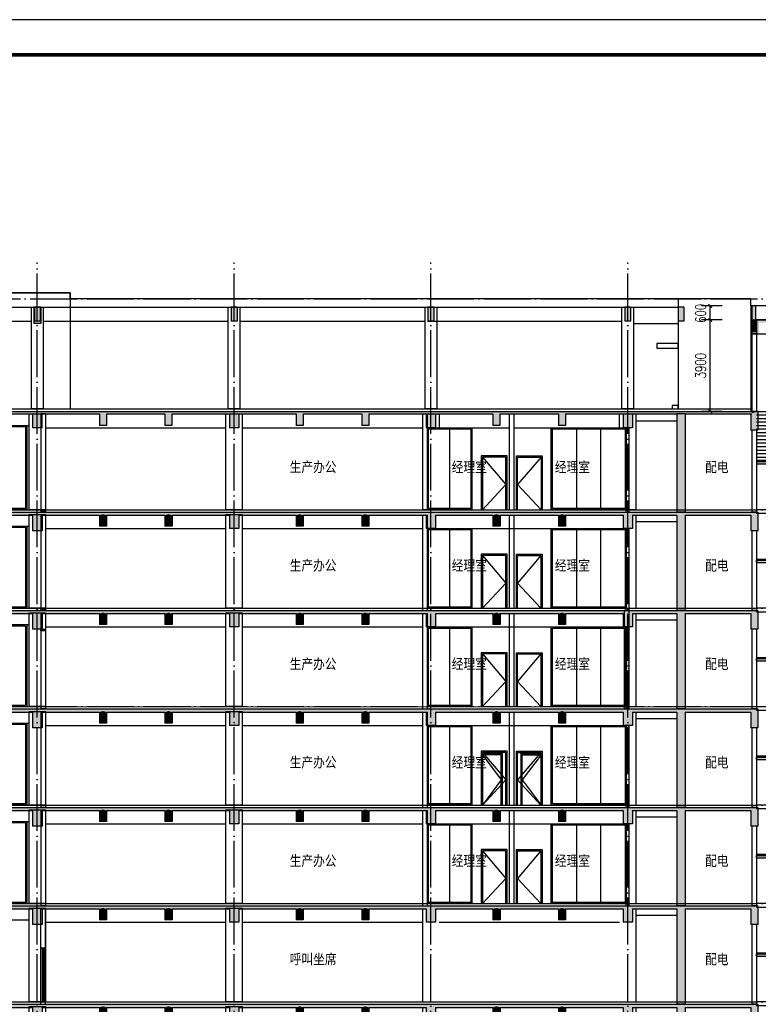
# Model space of a CAD drawing. Header units: millimetres. Extents: x 500457 to 783861, y -293374 to -162131.
# Tile 13 of 116: x 596186 to 627713, y -212151 to -170141. Entities that reach past the tile are written whole.
import ezdxf

# ---------------------------------------------------------------- set-up
doc = ezdxf.new("R2010")
doc.units = ezdxf.units.MM
doc.header["$LTSCALE"] = 1000
doc.linetypes.add('DOTE', pattern=[2.42, 2, -0.2, 0.02, -0.2])
for name, color, linetype in [('A-DOOR-FIRE', 4, 'Continuous'), ('A-ELEV-WIN3', 251, 'Continuous'), ('A-SECT-SURF', 6, 'Continuous'), ('A-看线', 115, 'Continuous'), ('DOTE', 1, 'DOTE'), ('LY_MC_section A_A$0$A31----(18)', 140, 'Continuous'), ('PUB_DIM', 3, 'Continuous'), ('PUB_HATCH', 8, 'Continuous'), ('PUB_TEXT', 7, 'Continuous'), ('PUB_TITLE', 4, 'Continuous'), ('STAIR', 2, 'Continuous'), ('WALL', 255, 'Continuous'), ('WINDOW', 4, 'Continuous'), ('剖面楼板线', 2, 'Continuous'), ('板洞', 6, 'Continuous')]:
    doc.layers.add(name, color=color, linetype=linetype)
doc.styles.add('_TCH_DIM_T3', font='SIMPLEX', dxfattribs={"width": 0.705882, "bigfont": 'GBCBIG'})
doc.styles.add('TSSD_Norm', font='tssdeng.shx', dxfattribs={"bigfont": 'hztxt.shx'})
doc.dimstyles.new('_TCH_ARCH&&150', dxfattribs={"dimtxt": 446.25, "dimasz": 150, "dimexe": 375, "dimexo": 450, "dimgap": 189.375, "dimtad": 1, "dimdec": 0, "dimzin": 0, "dimdsep": 46, "dimtxsty": '_TCH_DIM_T3', "dimblk": 'ARCHTICK', "dimcen": 0.09, "dimclrt": 7, "dimazin": 2, "dimtfac": 1, "dimtdec": 0, "dimtix": 1, "dimtmove": 2, "dimatfit": 3, "dimfxl": 1, "dimtolj": 1, "dimtzin": 0, "dimarcsym": 0})

# ---------------------------------------------------------------- blocks, each defined once
blk = doc.blocks.new('A$C0981fa51')
at = {"layer": 'A-DOOR-FIRE'}
for points in [[(900, -2300), (900, -100), (0, -100), (0, -2300)], [(850, -2300), (850, -150), (50, -150), (50, -2300)]]:
    blk.add_lwpolyline(points, dxfattribs=at)
at = {"layer": 'A-ELEV-WIN3'}
blk.add_lwpolyline([(50, -150), (850, -1225), (50, -2300)], dxfattribs=at)
blk = doc.blocks.new('A$C5e2bc803')
at = {"layer": 'PUB_HATCH'}
blk.add_hatch(color=256, dxfattribs=at).paths.add_polyline_path([(1, -570), (-2900, -570), (-2900, -670), (1, -670)])
at = {"layer": 'STAIR'}
for points in [[(-1350, 1580), (-1350, 3530)], [(-1350, 2680), (-1610, 2680), (-1610, 1450), (-1610, 1400), (-1610, -520), (-1550, -520), (-1550, 2620), (-1350, 2620)], [(-2900, 1580), (-1550, 1580)], [(-2900, 1430), (-1550, 1430)], [(-2900, 1280), (-1550, 1280)], [(-1550, 1580), (0, 1580), (0, 1430), (-1550, 1430)], [(-2900, 1130), (-1550, 1130)], [(-2900, 980), (-1550, 980)], [(-2900, 830), (-1550, 830)], [(-2900, 680), (-1550, 680)], [(-2900, 530), (-1550, 530)], [(-1290, -520), (-1290, 580), (-1609, 580)], [(-1350, -520), (-1350, 520), (-1549, 520)], [(-2900, 380), (-1550, 380)], [(-2900, 230), (-1550, 230)], [(-2900, 80), (-1550, 80)], [(-2900, -70), (-1550, -70)], [(-2900, -220), (-1550, -220)], [(-2900, -370), (-1550, -370)], [(1, -520), (-2900, -520)], [(-2900, -520), (-1550, -520)]]:
    blk.add_lwpolyline(points, dxfattribs=at)
at = {"layer": 'WALL'}
for p, q in [((1, -570), (-2900, -570)), ((-2900, -670), (-2900, -570)), ((1, -670), (-2900, -670)), ((1, -670), (1, -570))]:
    blk.add_line(p, q, dxfattribs=at)
blk = doc.blocks.new('A$C889cff5b')
at = {"layer": 'PUB_HATCH'}
blk.add_hatch(color=256, dxfattribs=at).paths.add_polyline_path([(-1558, -3350), (1342, -3350), (1342, -3250), (-1558, -3250)])
at = {"layer": 'STAIR'}
for points in [[(-60, -3200), (0, -3200), (0, -1900), (0, -1850), (0, 0), (-1558, 0)], [(-60, -3200), (-60, -60), (-1558, -60)], [(-60, -1100), (-1558, -1100), (-1558, -1250), (-60, -1250)], [(1342, -1100), (-60, -1100)], [(1342, -1250), (-60, -1250)], [(1342, -1400), (-60, -1400)], [(1342, -1550), (-60, -1550)], [(-320, -3200), (-320, -2100), (0, -2100)], [(1342, -1700), (-60, -1700)], [(1342, -1850), (-60, -1850)], [(1342, -2000), (-60, -2000)], [(-260, -3200), (-260, -2160), (-60, -2160)], [(1342, -2150), (-60, -2150)], [(1342, -2300), (-60, -2300)], [(1342, -2450), (-60, -2450)], [(1342, -2600), (-60, -2600)], [(1342, -2750), (-60, -2750)], [(1342, -2900), (-60, -2900)], [(-1558, -3200), (1342, -3200)], [(1342, -3050), (-60, -3050)]]:
    blk.add_lwpolyline(points, dxfattribs=at)
at = {"layer": 'WALL'}
for p, q in [((-1558, -3250), (1342, -3250)), ((-1558, -3250), (-1558, -3350)), ((-1558, -3350), (1342, -3350)), ((1342, -3250), (1342, -3350))]:
    blk.add_line(p, q, dxfattribs=at)
blk = doc.blocks.new('A$Cdcaa37b3')
at = {"layer": 'LY_MC_section A_A$0$A31----(18)'}
for p in [(1345, 43320), (1347, 39120), (1347, 34920), (1347, 30720), (1347, 26520), (1347, 22320)]:
    blk.add_blockref('A$C5e2bc803', p, dxfattribs=at)
at = {"layer": '板洞'}
blk.add_blockref('A$C889cff5b', (5, 50200), dxfattribs=at)
blk = doc.blocks.new('A$C50e83559')
at = {"layer": 'PUB_HATCH'}
for points in [[(53000, -137), (53150, -180), (55601, -180), (55801, -137), (55801, -50), (53000, -50)], [(55801, -137), (55601, -180), (55601, -850), (56001, -850), (56001, -180)], [(55801, -137), (56001, -180), (58450, -180), (58600, -137), (58600, -50), (55801, -50)], [(58600, -137), (58450, -180), (58450, -650), (58750, -650), (58750, -180)], [(58600, -137), (58750, -180), (61250, -180), (61400, -137), (61400, -50), (58600, -50)], [(61400, -137), (61250, -180), (61250, -650), (61550, -650), (61550, -180)], [(61400, -137), (61550, -180), (64001, -180), (64201, -137), (64201, -50), (61400, -50)], [(64201, -137), (64001, -180), (64001, -750), (64401, -750), (64401, -180)], [(64201, -137), (64401, -180), (66850, -180), (67000, -137), (67000, -50), (64201, -50)], [(67000, -137), (66850, -180), (66850, -650), (67150, -650), (67150, -180)], [(67000, -137), (67150, -180), (69650, -180), (69800, -137), (69800, -50), (67000, -50)], [(69800, -137), (69650, -180), (69650, -650), (69950, -650), (69950, -180)], [(69800, -137), (69950, -180), (72401, -180), (72601, -137), (72601, -50), (69800, -50)], [(72601, -137), (72401, -180), (72401, -750), (72801, -750), (72801, -180)], [(72601, -137), (72801, -180), (75250, -180), (75400, -137), (75400, -50), (72601, -50)], [(75400, -137), (75250, -180), (75250, -650), (75550, -650), (75550, -180)], [(75400, -137), (75550, -180), (78050, -180), (78200, -137), (78200, -50), (75400, -50)], [(78200, -137), (78050, -180), (78050, -650), (78350, -650), (78350, -180)], [(78200, -137), (78350, -180), (80801, -180), (81001, -137), (81001, -50), (78200, -50)], [(81001, -137), (80801, -180), (80801, -750), (81201, -750), (81201, -180)], [(81001, -137), (81201, -180), (83100, -180), (83333, -137), (83450, -50), (81001, -50)], [(83333, -137), (83100, -180), (83100, -4250), (83450, -4250), (83450, -180)], [(83333, -137), (83450, -180), (86250, -180), (86550, -50), (83450, -50)], [(86550, -50), (86250, -180), (86250, -850), (86550, -850)]]:
    blk.add_hatch(color=256, dxfattribs=at).paths.add_polyline_path(points)
at = {"layer": 'A-SECT-SURF'}
blk.add_lwpolyline([(100, 50), (86500, 49)], dxfattribs=at)
at = {"layer": 'A-看线'}
for points in [[(55451, -150), (56151, -150), (56151, -4150), (55451, -4150)], [(63851, -150), (64551, -150), (64551, -4150), (63851, -4150)]]:
    blk.add_lwpolyline(points, close=True, dxfattribs=at)
for points in [[(72251, -4150), (72251, -180)], [(81351, -180), (81351, -4150)]]:
    blk.add_lwpolyline(points, dxfattribs=at)
at = {"layer": 'WALL'}
for p, q in [((53000, -50), (55801, -50)), ((53150, -180), (55601, -180)), ((55601, -180), (55601, -850)), ((55801, -50), (58600, -50)), ((56001, -180), (56001, -850)), ((56001, -180), (58450, -180)), ((58450, -180), (58450, -650)), ((58600, -50), (61400, -50)), ((58750, -180), (58750, -650)), ((58750, -180), (61250, -180)), ((61250, -180), (61250, -650)), ((61400, -50), (64201, -50)), ((61550, -180), (61550, -650)), ((61550, -180), (64001, -180)), ((64001, -180), (64001, -750)), ((64201, -50), (67000, -50)), ((64401, -180), (64401, -750)), ((64401, -180), (66850, -180)), ((66850, -180), (66850, -650)), ((67000, -50), (69800, -50)), ((67150, -180), (67150, -650)), ((67150, -180), (69650, -180)), ((69650, -180), (69650, -650)), ((69800, -50), (72601, -50)), ((69950, -180), (69950, -650)), ((69950, -180), (72401, -180)), ((72401, -180), (72401, -750)), ((72601, -50), (75400, -50)), ((72801, -180), (72801, -750)), ((72801, -180), (75250, -180)), ((75250, -180), (75250, -650)), ((75400, -50), (78200, -50)), ((75550, -180), (75550, -650)), ((75550, -180), (78050, -180)), ((78050, -180), (78050, -650)), ((78200, -50), (81001, -50)), ((78350, -180), (78350, -650)), ((78350, -180), (80801, -180)), ((80801, -180), (80801, -750)), ((81001, -50), (83450, -50)), ((81201, -180), (81201, -750)), ((81201, -180), (83100, -180)), ((83100, -180), (83100, -4250)), ((83450, -50), (86550, -50)), ((83450, -180), (83450, -4250)), ((83450, -180), (86250, -180)), ((86250, -180), (86250, -850)), ((86550, -50), (86550, -850)), ((58750, -650), (58450, -650)), ((61550, -650), (61250, -650)), ((64401, -750), (64001, -750)), ((67150, -650), (66850, -650)), ((69950, -650), (69650, -650)), ((72801, -750), (72401, -750)), ((75550, -650), (75250, -650)), ((78350, -650), (78050, -650)), ((81201, -750), (80801, -750)), ((56001, -850), (55601, -850)), ((86550, -850), (86250, -850)), ((86300, -850), (86300, -4250)), ((86500, -850), (86300, -850)), ((86500, -850), (86500, -4250)), ((83450, -4250), (83100, -4250)), ((86500, -4250), (86300, -4250))]:
    blk.add_line(p, q, dxfattribs=at)
blk = doc.blocks.new('A$Ca0110d6d')
at = {"layer": 'PUB_HATCH'}
for points in [[(52900, -142), (53050, -175), (55501, -175), (55701, -142), (55701, -75), (52900, -75)], [(55701, -142), (55501, -175), (55501, -775), (55901, -775), (55901, -175)], [(55701, -142), (55901, -175), (58350, -175), (58500, -142), (58500, -75), (55701, -75)], [(58500, -142), (58350, -175), (58350, -675), (58650, -675), (58650, -175)], [(58500, -142), (58650, -175), (61150, -175), (61300, -142), (61300, -75), (58500, -75)], [(61300, -142), (61150, -175), (61150, -675), (61450, -675), (61450, -175)], [(61300, -142), (61450, -175), (63901, -175), (64101, -142), (64101, -75), (61300, -75)], [(64101, -142), (63901, -175), (63901, -775), (64301, -775), (64301, -175)], [(64101, -142), (64301, -175), (66750, -175), (66900, -142), (66900, -75), (64101, -75)], [(66900, -142), (66750, -175), (66750, -675), (67050, -675), (67050, -175)], [(66900, -142), (67050, -175), (69550, -175), (69700, -142), (69700, -75), (66900, -75)], [(69700, -142), (69550, -175), (69550, -675), (69850, -675), (69850, -175)], [(69700, -142), (69850, -175), (72301, -175), (72501, -142), (72501, -75), (69700, -75)], [(72501, -142), (72301, -175), (72301, -775), (72701, -775), (72701, -175)], [(72501, -142), (72701, -175), (75150, -175), (75300, -142), (75300, -75), (72501, -75)], [(75300, -142), (75150, -175), (75150, -675), (75450, -675), (75450, -175)], [(75300, -142), (75450, -175), (77950, -175), (78100, -142), (78100, -75), (75300, -75)], [(78100, -142), (77950, -175), (77950, -675), (78250, -675), (78250, -175)], [(78100, -142), (78250, -175), (80701, -175), (80901, -142), (80901, -75), (78100, -75)], [(80901, -142), (80701, -175), (80701, -775), (81101, -775), (81101, -175)], [(80901, -142), (81101, -175), (83000, -175), (83233, -142), (83350, -75), (80901, -75)], [(83233, -142), (83000, -175), (83000, -4375), (83350, -4375), (83350, -175)], [(83233, -142), (83350, -175), (86201, -176), (86201, -76), (83350, -75)], [(86151, -175), (86451, -75), (86201, -75), (86201, -175)], [(86451, -75), (86151, -175), (86151, -875), (86451, -875)]]:
    blk.add_hatch(color=256, dxfattribs=at).paths.add_polyline_path(points)
at = {"layer": 'A-看线'}
for p, q in [((47651, -675), (55351, -675)), ((56051, -775), (63751, -775)), ((64451, -775), (72151, -775)), ((72851, -775), (75851, -775)), ((76051, -775), (80551, -775)), ((81251, -475), (83000, -475))]:
    blk.add_line(p, q, dxfattribs=at)
for points in [[(55351, -175), (56051, -175), (56051, -4275), (55351, -4275)], [(63751, -175), (64451, -175), (64451, -4275), (63751, -4275)]]:
    blk.add_lwpolyline(points, close=True, dxfattribs=at)
for points in [[(72851, -4275), (72851, -4275), (72151, -4275), (72151, -175), (72851, -175), (72851, -775)], [(80551, -775), (80551, -175), (81251, -175), (81251, -4275), (80841, -4275)]]:
    blk.add_lwpolyline(points, dxfattribs=at)
at = {"layer": 'WALL'}
for p, q in [((52900, -75), (55701, -75)), ((53050, -175), (55501, -175)), ((55501, -175), (55501, -775)), ((55701, -75), (58500, -75)), ((55901, -175), (55901, -775)), ((55901, -175), (58350, -175)), ((58350, -175), (58350, -675)), ((58500, -75), (61300, -75)), ((58650, -175), (58650, -675)), ((58650, -175), (61150, -175)), ((61150, -175), (61150, -675)), ((61300, -75), (64101, -75)), ((61450, -175), (61450, -675)), ((61450, -175), (63901, -175)), ((63901, -175), (63901, -775)), ((64101, -75), (66900, -75)), ((64301, -175), (64301, -775)), ((64301, -175), (66750, -175)), ((66750, -175), (66750, -675)), ((66900, -75), (69700, -75)), ((67050, -175), (67050, -675)), ((67050, -175), (69550, -175)), ((69550, -175), (69550, -675)), ((69700, -75), (72501, -75)), ((69850, -175), (69850, -675)), ((69850, -175), (72301, -175)), ((72301, -175), (72301, -775)), ((72501, -75), (75300, -75)), ((72701, -175), (72701, -775)), ((72701, -175), (75150, -175)), ((75150, -175), (75150, -675)), ((75300, -75), (78100, -75)), ((75450, -175), (75450, -675)), ((75450, -175), (77950, -175)), ((77950, -175), (77950, -675)), ((78100, -75), (80901, -75)), ((78250, -175), (78250, -675)), ((78250, -175), (80701, -175)), ((80701, -175), (80701, -775)), ((80901, -75), (83350, -75)), ((81101, -175), (81101, -775)), ((81101, -175), (83000, -175)), ((83000, -175), (83000, -4375)), ((83350, -75), (86201, -76)), ((83350, -175), (83350, -4375)), ((83350, -175), (86201, -176)), ((86151, -175), (86201, -175)), ((86151, -175), (86151, -875)), ((86451, -75), (86201, -75)), ((86451, -75), (86451, -875)), ((55901, -775), (55501, -775)), ((58650, -675), (58350, -675)), ((61450, -675), (61150, -675)), ((64301, -775), (63901, -775)), ((67050, -675), (66750, -675)), ((69850, -675), (69550, -675)), ((72701, -775), (72301, -775)), ((75450, -675), (75150, -675)), ((78250, -675), (77950, -675)), ((81101, -775), (80701, -775)), ((86451, -875), (86151, -875)), ((86200, -875), (86200, -4375)), ((86400, -875), (86200, -875)), ((86400, -875), (86400, -4375)), ((83350, -4375), (83000, -4375)), ((86400, -4375), (86200, -4375))]:
    blk.add_line(p, q, dxfattribs=at)
blk = doc.blocks.new('$EWDLib$00001159')
for p, q in [((0, 0), (0, 1500)), ((84, 0), (84, 1500)), ((156, 0), (156, 1500)), ((240, 0), (240, 1500))]:
    blk.add_line(p, q)
blk = doc.blocks.new('A$C43bf79f6')
at = {"layer": 'A-看线'}
for p, q in [((21549, 150), (25301, 150)), ((26001, 50), (33701, 50)), ((34401, 50), (42100, 50)), ((42801, 50), (50500, 50)), ((51201, 349), (52950, 349))]:
    blk.add_line(p, q, dxfattribs=at)
at = {"layer": 'WALL'}
for p, q in [((25800, -3450), (25800, 620)), ((25800, 620), (26000, 620)), ((26000, -3450), (26000, 620)), ((25800, -3450), (26000, -3450))]:
    blk.add_line(p, q, dxfattribs=at)
for points in [[(26000, -1050), (25800, -1050)], [(26001, -3350), (25801, -3350)]]:
    blk.add_lwpolyline(points, dxfattribs=at)
at = {"layer": 'WINDOW', "xscale": 0.8333333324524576, "yscale": 1.533333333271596, "zscale": 0.8333333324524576, "rotation": 179.9999999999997}
blk.add_blockref('$EWDLib$00001159', (26000, -1050), dxfattribs=at)
blk = doc.blocks.new('A$C4fa677e1')
at = {"layer": 'A-DOOR-FIRE'}
for points in [[(1100, -2300), (1100, 0), (0, 0), (0, -2300)], [(1050, -2300), (1050, -50), (50, -50), (50, -2300)]]:
    blk.add_lwpolyline(points, dxfattribs=at)
at = {"layer": 'A-ELEV-WIN3'}
blk.add_lwpolyline([(50, -50), (1050, -1225), (50, -2300)], dxfattribs=at)
blk = doc.blocks.new('A$C8345690c')
at = {"layer": 'A-看线'}
for p, q in [((44449, 50), (52148, 50)), ((78049, 248), (79797, 248)), ((52849, -50), (60549, -50)), ((61249, -50), (68948, -50)), ((69649, -50), (77349, -50))]:
    blk.add_line(p, q, dxfattribs=at)
at = {"layer": 'WALL'}
for p, q in [((52648, 518), (52651, -3552)), ((52848, 518), (52648, 518)), ((52848, 518), (52851, -3552)), ((68947, -3552), (68947, 518)), ((68947, 518), (69147, 518)), ((69147, -3552), (69147, 518)), ((72647, -3452), (72647, 518)), ((72647, 518), (72847, 518)), ((72847, -3452), (72847, 518)), ((77637, -3552), (77637, -52)), ((77637, -52), (77757, -52)), ((77757, -3552), (77757, -52)), ((52851, -3552), (52651, -3552)), ((68947, -3552), (69147, -3552)), ((72647, -3452), (72847, -3452)), ((77637, -3552), (77757, -3552))]:
    blk.add_line(p, q, dxfattribs=at)
at = {"layer": 'WINDOW'}
for p, q in [((75520, -3402), (75520, -100)), ((76553, -3402), (76553, -100))]:
    blk.add_line(p, q, dxfattribs=at)
for points in [[(44597, 50), (52047, 50), (52047, -3453), (44597, -3453)], [(44647, 0), (51997, 0), (51997, -3403), (44647, -3403)], [(69147, -50), (71047, -50), (71047, -3452), (69147, -3452)], [(69197, -100), (70997, -100), (70997, -3402), (69197, -3402)], [(74437, -50), (77637, -50), (77637, -3452), (74437, -3452)], [(74487, -100), (77587, -100), (77587, -3402), (74487, -3402)]]:
    blk.add_lwpolyline(points, close=True, dxfattribs=at)
blk.add_lwpolyline([(70097, -100), (70097, -3402)], dxfattribs=at)
at = {"layer": '板洞', "color": 0}
blk.add_blockref('A$C4fa677e1', (71447, -1152), dxfattribs=at)
at = {"layer": '板洞', "color": 0, "xscale": -1}
blk.add_blockref('A$C4fa677e1', (74047, -1152), dxfattribs=at)
blk = doc.blocks.new('A$C4215d27c')
at = {"layer": 'PUB_HATCH'}
blk.add_hatch(color=256, dxfattribs=at).paths.add_polyline_path([(-125, 550), (-125, -50), (125, -50), (125, 550)])
at = {"layer": 'A-看线'}
blk.add_lwpolyline([(-250, 550), (250, 550), (250, -3800), (-250, -3800)], close=True, dxfattribs=at)
at = {"layer": 'WALL'}
for p, q in [((-125, 550), (-125, -50)), ((125, 550), (-125, 550)), ((125, 550), (125, -50)), ((125, -50), (-125, -50))]:
    blk.add_line(p, q, dxfattribs=at)
blk = doc.blocks.new('A$Cf404a698')
at = {"layer": 'PUB_HATCH'}
blk.add_hatch(color=256, dxfattribs=at).paths.add_polyline_path([(0, 0), (0, -500), (200, -500), (200, 0)])
at = {"layer": 'WALL'}
for p, q in [((0, 0), (0, -500)), ((200, 0), (0, 0)), ((200, 0), (200, -500)), ((200, -500), (0, -500))]:
    blk.add_line(p, q, dxfattribs=at)
blk = doc.blocks.new('A$C3da97e60')
at = {"layer": 'PUB_TITLE'}
blk.add_lwpolyline([(-157435, 0), (0, 0), (0, 89100), (-157435, 89100)], close=True, dxfattribs=at)
at = {"layer": 'PUB_TITLE', "const_width": 150}
blk.add_lwpolyline([(-153685, 1500), (-1500, 1500), (-1500, 87600), (-153685, 87600)], close=True, dxfattribs=at)
blk = doc.blocks.new('_ArchTick')
at = {"color": 0, "linetype": 'ByBlock', "const_width": 0.3}
blk.add_lwpolyline([(-0.5, -0.5), (0.5, 0.5)], dxfattribs=at)
blk = doc.blocks.new('*D141')
at = {"layer": 'Defpoints', "color": 0, "transparency": 16777216}
for p in [(625663, -182351), (626616, -182351), (626616, -182951)]:
    blk.add_point(p, dxfattribs=at)
at = {"layer": 'PUB_DIM', "color": 0, "lineweight": -2, "transparency": 16777216}
for p, q in [((626166, -182351), (625288, -182351)), ((625663, -182951), (625663, -182351)), ((626166, -182951), (625288, -182951))]:
    blk.add_line(p, q, dxfattribs=at)
at = {"layer": 'PUB_DIM', "color": 0, "lineweight": -2, "transparency": 16777216, "xscale": 150, "yscale": 150, "zscale": 150}
for p, rotation in [((625663, -182351), 90), ((625663, -182951), 270)]:
    blk.add_blockref('_ArchTick', p, dxfattribs=dict(at, rotation=rotation))
at = {"layer": 'PUB_DIM', "color": 7, "transparency": 16777216, "insert": (625251, -182671), "char_height": 446.2, "attachment_point": 5, "rotation": 90, "style": '_TCH_DIM_T3'}
blk.add_mtext('\\A1;600', dxfattribs=at)
blk = doc.blocks.new('*D142')
at = {"layer": 'Defpoints', "color": 0, "transparency": 16777216}
for p in [(625663, -182951), (626616, -182951), (626616, -186851)]:
    blk.add_point(p, dxfattribs=at)
at = {"layer": 'PUB_DIM', "color": 0, "lineweight": -2, "transparency": 16777216}
for p, q in [((626166, -182951), (625288, -182951)), ((625663, -186851), (625663, -182951)), ((626166, -186851), (625288, -186851))]:
    blk.add_line(p, q, dxfattribs=at)
at = {"layer": 'PUB_DIM', "color": 0, "lineweight": -2, "transparency": 16777216, "xscale": 150, "yscale": 150, "zscale": 150}
for p, rotation in [((625663, -182951), 90), ((625663, -186851), 270)]:
    blk.add_blockref('_ArchTick', p, dxfattribs=dict(at, rotation=rotation))
at = {"layer": 'PUB_DIM', "color": 7, "transparency": 16777216, "insert": (625251, -184901), "char_height": 446.2, "attachment_point": 5, "rotation": 90, "style": '_TCH_DIM_T3'}
blk.add_mtext('\\A1;3900', dxfattribs=at)

msp = doc.modelspace()

# ---------------------------------------------------------------- hatches: boundary and pattern name
at = {"layer": 'PUB_HATCH'}
for points in [[(596787.4, -182400.7), (596787.4, -183100.7), (597087.4, -183100.7), (597087.4, -182400.7)], [(624287.4, -182400.7), (624287.4, -183000.7), (624537.4, -183000.7), (624537.4, -182400.7)], [(627438.8, -182351.9), (627438.9, -182950.9), (627551.4, -182980.8), (627588.9, -182950.7), (627588.8, -182351.9)], [(627551.4, -182980.8), (627438.8, -182950.8), (627438.8, -183550.8), (627738.8, -183550.8), (627738.8, -183070.7)], [(630887.4, -183070.7), (630737.4, -182950.7), (627588.9, -182950.7), (627551.4, -182980.8), (627738.8, -183070.7)], [(624236.7, -186950.8), (624237.4, -191150.8), (624587.4, -191150.7), (624586.7, -186950.7)], [(621987.4, -195350.7), (621987.4, -199550.4), (622187.4, -199550.4), (622187.4, -195350.7)]]:
    msp.add_hatch(color=256, dxfattribs=at).paths.add_polyline_path(points)

# ---------------------------------------------------------------- linework, layer by layer
at = {"layer": 'A-DOOR-FIRE'}
msp.add_lwpolyline([(624287.4, -183958.8), (623387.4, -183958.8), (623387.4, -184158.8), (624287.4, -184158.8)], close=True, dxfattribs=at)
at = {"layer": 'A-SECT-SURF'}
msp.add_line((627588.8, -182950.6), (630687.4, -182950.6), dxfattribs=at)
for points in [[(627388.7, -182351.8), (627387.5, -186850.7)], [(627388.7, -182351.8), (627438.8, -182351.8)], [(541287.3, -186750.7), (624237.4, -186750.8)], [(624287.4, -186750.7), (627387.6, -186750.7)]]:
    msp.add_lwpolyline(points, dxfattribs=at)
at = {"layer": 'A-看线'}
for p, q in [((624287.4, -182050.7), (624287.4, -186750.8)), ((588787.4, -183000.7), (596687.4, -183000.7)), ((597187.4, -183000.7), (605087.4, -183000.7)), ((605587.4, -183000.7), (613487.4, -183000.7)), ((613587.4, -183000.7), (621887.4, -183000.7)), ((622387.4, -183100.7), (624287.4, -183100.7)), ((627638.8, -183550.7), (630687.4, -183550.7)), ((627638.8, -183550.8), (630587.4, -183550.8))]:
    msp.add_line(p, q, dxfattribs=at)
for points in [[(627388.7, -182050.7), (598337.4, -182050.7), (598337.4, -181800.7), (580137.4, -181800.7), (580137.4, -182050.7), (544387.4, -182050.7), (544387.4, -182350.7), (537786.7, -182350.7), (537786.7, -182050.7), (537787.4, -182050.7)], [(580137.4, -186758.8), (580137.4, -181800.7), (598337.4, -181800.7), (598337.4, -186758.8)], [(630887.4, -182050.7), (630887.4, -182351.8), (627388.7, -182351.8), (627388.7, -182050.7)], [(544387.4, -182400.7), (624287.4, -182400.7)]]:
    msp.add_lwpolyline(points, dxfattribs=at)
at = {"layer": 'DOTE'}
for p, q in [((596937.4, -238632.6), (596937.4, -180499.6)), ((605337.4, -238632.6), (605337.4, -180499.6)), ((613737.4, -238632.6), (613737.4, -180499.6)), ((622137.4, -238632.6), (622137.4, -180499.6)), ((536137.4, -182050.7), (633025.1, -182050.7)), ((536137.4, -186850.7), (633025.1, -186850.7)), ((536137.4, -191050.7), (633025.1, -191050.7)), ((536137.4, -195250.7), (633025.1, -195250.7)), ((536137.4, -199450.7), (633025.1, -199450.7)), ((536137.4, -203650.7), (633025.1, -203650.7)), ((536137.4, -207850.7), (633025.1, -207850.7)), ((536137.4, -212050.7), (633025.1, -212050.7))]:
    msp.add_line(p, q, dxfattribs=at)
at = {"layer": 'LY_MC_section A_A$0$A31----(18)'}
for points in [[(597087.4, -191050.7), (597287.4, -191050.7), (597287.4, -191100.7), (597087.4, -191100.7)], [(597087.5, -195251.4), (597287.5, -195251.4), (597287.5, -195301.4), (597087.5, -195301.4)], [(597087.4, -196150.7), (597287.4, -196150.7), (597287.4, -196210.7), (597087.4, -196210.7)]]:
    msp.add_lwpolyline(points, close=True, dxfattribs=at)
at = {"layer": 'WALL'}
for p, q in [((596787.4, -182400.7), (596787.4, -183100.7)), ((597087.4, -182400.7), (596787.4, -182400.7)), ((597087.4, -182400.7), (597087.4, -183100.7)), ((624287.4, -182400.7), (624287.4, -183000.7)), ((624537.4, -182400.7), (624287.4, -182400.7)), ((624537.4, -182400.7), (624537.4, -183000.7)), ((627438.8, -182351.9), (627438.9, -182950.9)), ((627588.8, -182351.9), (627438.8, -182351.9)), ((627588.8, -182351.9), (627588.9, -182950.7)), ((597087.4, -183100.7), (596787.4, -183100.7)), ((624537.4, -183000.7), (624287.4, -183000.7)), ((627438.8, -182950.8), (627438.8, -183550.8)), ((630737.4, -182950.7), (627588.9, -182950.7)), ((627438.8, -183550.8), (627437.5, -186850.7)), ((627438.8, -183550.8), (627437.6, -186850.8)), ((627438.8, -183450.8), (627438.8, -183550.8)), ((627438.9, -183450.9), (627438.8, -183550.8)), ((627638.8, -183550.8), (627438.8, -183550.8)), ((627438.8, -183550.8), (627638.8, -183550.8)), ((627638.8, -183450.9), (627438.9, -183450.9)), ((627438.9, -183450.9), (627638.8, -183450.9)), ((627638.8, -183550.8), (627637.5, -186850.8)), ((627638.8, -183550.8), (627637.6, -186850.9)), ((627638.9, -183450.9), (627638.8, -183550.8)), ((627638.8, -183450.9), (627638.8, -183550.8)), ((627437.6, -186850.8), (627637.5, -186850.8)), ((627637.5, -186850.8), (627437.6, -186850.8)), ((597285.1, -186950.7), (597085.1, -186950.8)), ((597085.1, -186950.8), (597087.4, -191150.8)), ((597285.1, -186950.7), (597287.4, -191150.7)), ((613387.4, -191050.7), (613387.4, -186950.7)), ((613387.4, -186950.7), (613587.4, -186950.7)), ((613587.4, -191050.7), (613587.4, -186950.7)), ((617087.4, -191050.7), (617087.4, -186950.7)), ((617087.4, -186950.7), (617287.4, -186950.7)), ((617287.4, -191050.7), (617287.4, -186950.7)), ((624586.7, -186950.7), (624236.7, -186950.8)), ((624236.7, -186950.8), (624237.4, -191150.8)), ((624586.7, -186950.7), (624587.4, -191150.7)), ((622077.4, -191150.7), (622077.4, -187550.7)), ((622077.4, -187550.7), (622197.4, -187550.7)), ((622197.4, -191150.7), (622197.4, -187550.7)), ((613387.4, -191050.7), (613587.4, -191050.7)), ((617087.4, -191050.7), (617287.4, -191050.7)), ((597287.4, -191150.7), (597087.4, -191150.8)), ((622077.4, -191150.7), (622197.4, -191150.7)), ((624587.4, -191150.7), (624237.4, -191150.8)), ((621987.4, -195350.7), (621987.4, -199550.4)), ((622187.4, -195350.7), (621987.4, -195350.7)), ((622187.4, -195350.7), (622187.4, -199550.4)), ((622187.4, -199550.4), (621987.4, -199550.4))]:
    msp.add_line(p, q, dxfattribs=at)
at = {"layer": 'WINDOW'}
for p, q in [((619960.4, -191000.7), (619960.4, -187600.7)), ((620993.4, -191000.7), (620993.4, -187600.7))]:
    msp.add_line(p, q, dxfattribs=at)
for points in [[(589037.4, -187451.2), (596487.4, -187451.2), (596487.4, -191051.5), (589037.4, -191051.5)], [(589087.4, -187501.2), (596437.4, -187501.2), (596437.4, -191001.5), (589087.4, -191001.5)], [(613587.4, -187550.7), (615487.4, -187550.7), (615487.4, -191050.7), (613587.4, -191050.7)], [(613637.4, -187600.7), (615437.4, -187600.7), (615437.4, -191000.7), (613637.4, -191000.7)], [(618877.4, -187550.7), (622077.4, -187550.7), (622077.4, -191050.7), (618877.4, -191050.7)], [(618927.4, -187600.7), (622027.4, -187600.7), (622027.4, -191000.7), (618927.4, -191000.7)]]:
    msp.add_lwpolyline(points, close=True, dxfattribs=at)
msp.add_lwpolyline([(614537.4, -187600.7), (614537.4, -191000.7)], dxfattribs=at)
at = {"layer": '剖面楼板线'}
msp.add_lwpolyline([(624287.4, -186600.8), (624037.4, -186600.8), (624037.4, -186750.8), (624287.4, -186750.8)], close=True, dxfattribs=at)
at = {"layer": '板洞', "color": 0}
msp.add_line((597087.4, -209750.7), (597288.5, -209750.7), dxfattribs=at)

# ---------------------------------------------------------------- block references
at = {"layer": 'LY_MC_section A_A$0$A31----(18)'}
msp.add_blockref('A$C0981fa51', (615887.4, -201350.7), dxfattribs=at)
at = {"layer": 'LY_MC_section A_A$0$A31----(18)', "xscale": -1}
msp.add_blockref('A$C0981fa51', (618487.4, -201350.7), dxfattribs=at)
at = {"layer": 'WALL', "color": 0}
msp.add_blockref('A$C3da97e60', (657892, -259240.7), dxfattribs=at)
at = {"layer": '板洞'}
for name, p in [('A$C4215d27c', (596937.4, -182950.7)), ('A$C4215d27c', (605337.4, -182950.7)), ('A$C4215d27c', (613737.4, -182950.7)), ('A$C4215d27c', (622137.4, -182950.7)), ('A$Ca0110d6d', (541236.6, -186775.7)), ('A$C50e83559', (541137.4, -191100.7)), ('A$C8345690c', (544440.1, -191798.9)), ('A$C50e83559', (541137.4, -195300.7)), ('A$C8345690c', (544440.1, -195998.9)), ('A$C50e83559', (541137.4, -199500.7)), ('A$C8345690c', (544440.1, -200198.9)), ('A$C50e83559', (541137.4, -203700.7)), ('A$C8345690c', (544440.1, -204398.9)), ('A$C50e83559', (541137.4, -207900.7)), ('A$C43bf79f6', (571287.4, -208700.7)), ('A$C50e83559', (541137.5, -212100.7))]:
    msp.add_blockref(name, p, dxfattribs=at)
at = {"layer": '板洞', "xscale": -1}
for name, p in [('A$Cf404a698', (627638.9, -182950.9)), ('A$Cdcaa37b3', (628984.9, -235951.5))]:
    msp.add_blockref(name, p, dxfattribs=at)
at = {"layer": '板洞', "color": 0}
msp.add_blockref('A$C4fa677e1', (615887.4, -188750.7), dxfattribs=at)
at = {"layer": '板洞', "color": 0, "xscale": -1}
msp.add_blockref('A$C4fa677e1', (618487.4, -188750.7), dxfattribs=at)

# ---------------------------------------------------------------- texts
at = {"layer": 'PUB_TEXT', "style": 'TSSD_Norm'}
for s, p in [('生产办公', (607709.8, -189493.2)), ('经理室', (614625.5, -189493.2)), ('经理室', (619029.2, -189493.2)), ('配电', (625445.1, -189493.2)), ('生产办公', (607709.8, -193693.2)), ('经理室', (614625.5, -193693.2)), ('经理室', (619029.2, -193693.2)), ('配电', (625445.1, -193693.2)), ('生产办公', (607709.8, -197893.2)), ('经理室', (614625.5, -197893.2)), ('经理室', (619029.2, -197893.2)), ('配电', (625445.1, -197893.2)), ('生产办公', (607709.8, -202093.2)), ('经理室', (614625.5, -202093.2)), ('经理室', (619029.2, -202093.2)), ('配电', (625445.1, -202093.2)), ('生产办公', (607709.8, -206293.2)), ('经理室', (614625.5, -206293.2)), ('经理室', (619029.2, -206293.2)), ('配电', (625445.1, -206293.2)), ('呼叫坐席', (607709.8, -210493.2)), ('配电', (625445.1, -210493.2))]:
    msp.add_text(s, height=500, dxfattribs=at).set_placement(p)

# ---------------------------------------------------------------- dimensions: what is measured, and where the dimension line sits
at = {"layer": 'PUB_DIM'}
dim = msp.add_linear_dim(base=(625663.3, -182350.7), p1=(626615.5, -182950.7), p2=(626615.5, -182350.7), angle=90, dimstyle='_TCH_ARCH&&150', dxfattribs=at)
dim.commit()
dim.dimension.update_dxf_attribs({"geometry": '*D141', "text_midpoint": (625250.8, -182671.2), "dimtype": 129})
dim = msp.add_aligned_dim(p1=(626615.5, -186850.7), p2=(626615.5, -182950.7), distance=952.2, dimstyle='_TCH_ARCH&&150', dxfattribs=at)
dim.commit()
dim.dimension.update_dxf_attribs({"geometry": '*D142', "text_midpoint": (625250.8, -184900.7)})

doc.saveas('drawing.dxf')
